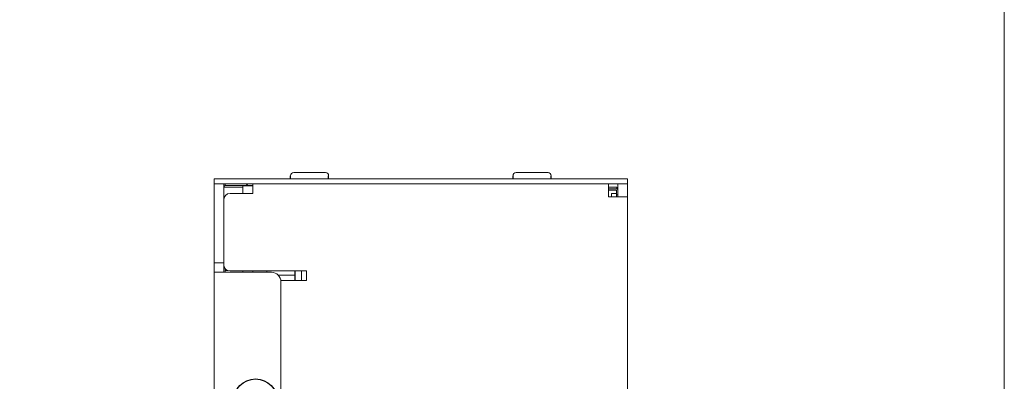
# Model space of a CAD drawing. Header units: millimetres. Extents: x -995 to -252, y -1463 to -938.
# Tile 13 of 13: x -407 to -252, y -1180 to -1123. Entities that reach past the tile are written whole.
import ezdxf

# ---------------------------------------------------------------- set-up
doc = ezdxf.new("R2010")
doc.units = ezdxf.units.MM
doc.header["$LTSCALE"] = 2
doc.layers.get('0').update_dxf_attribs({"lineweight": 9})
doc.layers.add('02___PRT_ALL_AXES', color=7, linetype='Continuous')

msp = doc.modelspace()

# ---------------------------------------------------------------- linework, layer by layer
at = {"color": 7, "linetype": 'Continuous'}
for p, q in [((-363.94, -1146.63), (-358.94, -1146.63)), ((-328.94, -1146.63), (-323.94, -1146.63)), ((-376.44, -1148.43), (-376.44, -1147.63)), ((-376.44, -1148.43), (-311.44, -1148.43)), ((-374.94, -1148.43), (-374.94, -1150.93)), ((-374.69, -1148.43), (-374.69, -1148.68)), ((-371.94, -1149.93), (-371.94, -1148.73)), ((-371.94, -1148.73), (-370.34, -1148.73)), ((-314.44, -1148.93), (-313.14, -1148.93)), ((-313.14, -1148.93), (-313.14, -1149.18)), ((-312.94, -1150.43), (-312.94, -1148.43)), ((-311.44, -1148.43), (-311.44, -1147.63)), ((-374.94, -1150.43), (-374.79, -1150.43)), ((-314.44, -1149.18), (-313.19, -1149.18)), ((-313.94, -1149.93), (-313.94, -1150.43)), ((-313.94, -1149.93), (-313.19, -1149.93)), ((-312.94, -1150.13), (-313.19, -1150.13)), ((-374.94, -1160.83), (-376.44, -1160.83)), ((-374.94, -1162.33), (-374.94, -1161.13)), ((-374.69, -1161.78), (-374.69, -1162.33)), ((-374.35, -1162.03), (-374.69, -1162.03)), ((-371.94, -1162.33), (-371.94, -1162.13)), ((-370.34, -1162.33), (-370.34, -1162.13)), ((-368.14, -1162.33), (-368.14, -1162.13)), ((-363.74, -1162.8), (-366.36, -1162.8)), ((-363.74, -1163.63), (-363.74, -1162.13)), ((-363.69, -1162.13), (-363.69, -1163.63)), ((-362.69, -1162.13), (-362.69, -1163.63))]:
    msp.add_line(p, q, dxfattribs=at)
at = {"color": 3, "linetype": 'Continuous'}
for p, q in [((-376.44, -1147.63), (-311.44, -1147.63)), ((-376.44, -1270.83), (-376.44, -1148.43)), ((-374.94, -1148.93), (-371.94, -1148.93)), ((-374.69, -1148.68), (-370.34, -1148.68)), ((-370.34, -1148.43), (-370.34, -1149.93)), ((-314.44, -1148.43), (-314.44, -1150.43)), ((-311.44, -1270.83), (-311.44, -1148.43)), ((-373.94, -1149.93), (-370.34, -1149.93)), ((-314.44, -1149.43), (-313.19, -1149.43)), ((-314.44, -1150.43), (-311.44, -1150.43)), ((-313.19, -1150.43), (-313.19, -1149.43)), ((-374.94, -1150.93), (-374.94, -1161.13)), ((-376.44, -1162.33), (-367.44, -1162.33)), ((-373.94, -1162.13), (-361.94, -1162.13)), ((-361.94, -1162.13), (-361.94, -1163.63)), ((-361.94, -1163.63), (-365.97, -1163.63)), ((-365.94, -1255.43), (-365.94, -1163.83))]:
    msp.add_line(p, q, dxfattribs=at)
at = {"ltscale": 2}
msp.add_lwpolyline([(-994.68, -1463.46), (-252.18, -1463.46), (-252.18, -938.46), (-994.68, -938.46)], close=True, dxfattribs=at)
at = {"color": 7, "linetype": 'Continuous'}
msp.add_lwpolyline([(-371.18, -1148.68), (-371.21, -1148.62), (-371.35, -1148.48), (-371.51, -1148.43)], dxfattribs=at)
for centre, radius, start, end in [((-363.94, -1147.13), 0.5, 90, 180), ((-358.94, -1147.13), 0.5, 0, 90), ((-328.94, -1147.13), 0.5, 90, 180), ((-323.94, -1147.13), 0.5, 0, 90), ((-313.19, -1149.43), 0.25, 0, 90)]:
    msp.add_arc(centre, radius, start, end, dxfattribs=at)
at = {"color": 3, "linetype": 'Continuous'}
for centre, radius, start, end in [((-374.69, -1148.93), 0.25, 90, 180), ((-373.94, -1150.93), 1, 90, 180), ((-373.94, -1161.13), 1, 180, 270), ((-367.44, -1163.83), 1.5, 0, 90)]:
    msp.add_arc(centre, radius, start, end, dxfattribs=at)
at = {"layer": '02___PRT_ALL_AXES', "color": 7, "linetype": 'Continuous'}
for p, q in [((-364.44, -1147.63), (-364.44, -1147.13)), ((-358.44, -1147.63), (-358.44, -1147.13)), ((-329.44, -1147.63), (-329.44, -1147.13)), ((-323.44, -1147.63), (-323.44, -1147.13))]:
    msp.add_line(p, q, dxfattribs=at)
at = {"layer": '02___PRT_ALL_AXES', "color": 3, "linetype": 'Continuous'}
msp.add_circle((-369.94, -1182.63), 3.5, dxfattribs=at)

doc.saveas('drawing.dxf')
